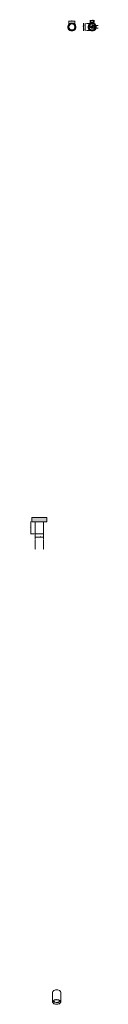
# Model space of a CAD drawing. Header units: millimetres. Extents: x 6507 to 7139, y -2480 to 6662.
import ezdxf

# ---------------------------------------------------------------- set-up
doc = ezdxf.new("R2010")
doc.units = ezdxf.units.MM
doc.linetypes.add('Dash', pattern=[6, 3, -3])
for name, color, linetype, lineweight in [('Cotas', 7, 'Continuous', 9), ('Cotas-2', 7, 'Continuous', 9), ('Lighthing Fixture Detail Wide Black', 7, 'Continuous', 20), ('Lighthing Fixture Dim Black SOL', 7, 'Continuous', 9), ('Luminarias', 7, 'Continuous', 20), ('Techos', 7, 'Continuous', 9)]:
    doc.layers.add(name, color=color, linetype=linetype, lineweight=lineweight)
doc.layers.add('Lighthing Fixture Dim Grey Dash', color=7, linetype='Dash', lineweight=9, true_color=0xd2d2d2)
doc.styles.add('Arial Narrow', font='ARIALN.TTF', dxfattribs={"height": 4.4})
doc.dimstyles.new('FARO_-_2_2mm_Arial_Narrow_mm_Inch_Left', dxfattribs={"dimscale": 304.8, "dimtxt": 4.503096, "dimasz": 0, "dimexe": 0.006562, "dimexo": 0.0625, "dimgap": 0.003281, "dimtad": 1, "dimdec": 0, "dimzin": 0, "dimdsep": 46, "dimtxsty": 'Arial Narrow', "dimblk1": 'NONE', "dimblk2": 'NONE', "dimsah": 1, "dimcen": 0.09, "dimadec": 0, "dimazin": 0, "dimtfac": 1, "dimtdec": 4, "dimtix": 1, "dimtmove": 0, "dimatfit": 3, "dimfxl": 0.006562, "dimfxlon": 1, "dimtvp": 1, "dimtolj": 1, "dimtzin": 0, "dimarcsym": 2})
doc.dimstyles.new('FARO_-_2_2mm_Arial_Narrow_mm_Inch_Left_1', dxfattribs={"dimscale": 304.8, "dimtxt": 4.503096, "dimasz": 0, "dimexe": 0.006562, "dimexo": 0.0625, "dimgap": 0.003281, "dimtad": 1, "dimdec": 0, "dimzin": 0, "dimdsep": 46, "dimtxsty": 'Arial Narrow', "dimblk1": 'NONE', "dimblk2": 'NONE', "dimsah": 1, "dimcen": 0.09, "dimadec": 0, "dimazin": 0, "dimtfac": 1, "dimtdec": 4, "dimtix": 1, "dimtmove": 1, "dimatfit": 3, "dimfxl": 0.006562, "dimfxlon": 1, "dimtvp": 1, "dimtolj": 1, "dimtzin": 0, "dimarcsym": 2})

# ---------------------------------------------------------------- blocks, each defined once
blk = doc.blocks.new('puk_ceiling - 43746 STAN White ceiling lamp 1L-467466-Alzado_PDF')
at = {"layer": 'Luminarias'}
for p, q in [((6557, 2000), (6557, 1888)), ((6633, 1888), (6633, 2000)), ((6557, 1888), (6568, 1888)), ((6568, 1888), (6570.4, 1888)), ((6570.5, 1888), (6573.1, 1888)), ((6573.1, 1888), (6575.9, 1888)), ((6575.9, 1888), (6578.8, 1888)), ((6578.8, 1888), (6581.9, 1888)), ((6581.9, 1888), (6585, 1888)), ((6585, 1888), (6588.2, 1888)), ((6588.3, 1888), (6594.8, 1888)), ((6594.9, 1888), (6598.2, 1888)), ((6598.2, 1888), (6601.4, 1888)), ((6601.5, 1888), (6604.7, 1888)), ((6604.7, 1888), (6607.8, 1888)), ((6607.9, 1888), (6610.9, 1888)), ((6610.9, 1888), (6613.9, 1888)), ((6613.9, 1888), (6619.3, 1888)), ((6619.3, 1888), (6621.8, 1888)), ((6621.8, 1888), (6624, 1888)), ((6624, 1888), (6626, 1888))]:
    blk.add_line(p, q, dxfattribs=at)
blk = doc.blocks.new('puk_ceiling - 43746 STAN White ceiling lamp 1L-V1-Alzado_PDF')
at = {"layer": 'Luminarias'}
for p, q in [((6557, 2000), (6557, 1888)), ((6633, 1888), (6633, 2000)), ((6563.8, 1888), (6565.8, 1888)), ((6565.8, 1888), (6568, 1888)), ((6568, 1888), (6570.5, 1888)), ((6570.5, 1888), (6573.1, 1888)), ((6573.1, 1888), (6575.9, 1888)), ((6575.9, 1888), (6581.9, 1888)), ((6581.9, 1888), (6585, 1888)), ((6585, 1888), (6588.2, 1888)), ((6588.3, 1888), (6591.5, 1888)), ((6591.5, 1888), (6594.8, 1888)), ((6594.9, 1888), (6598.2, 1888)), ((6598.2, 1888), (6601.4, 1888)), ((6601.5, 1888), (6604.7, 1888)), ((6604.7, 1888), (6607.8, 1888)), ((6607.9, 1888), (6610.9, 1888)), ((6610.9, 1888), (6613.9, 1888)), ((6613.9, 1888), (6616.7, 1888)), ((6616.7, 1888), (6619.3, 1888)), ((6619.3, 1888), (6621.8, 1888)), ((6621.8, 1888), (6633, 1888))]:
    blk.add_line(p, q, dxfattribs=at)
blk = doc.blocks.new('puk_ceiling - 43746 STAN White ceiling lamp 1L-467466-00 Isometrico PDF')
at = {"layer": 'Luminarias', "color": 9, "lineweight": 9, "true_color": 0xc0c0c0}
for p, q in [((2360.4, -2367), (2360.4, -2458.5)), ((2434.1, -2359.6), (2425.2, -2351.5)), ((2436.3, -2367), (2436.3, -2367)), ((2436.4, -2458.5), (2436.4, -2367)), ((2362.3, -2458.6), (2362.3, -2458.5)), ((2362.4, -2456.7), (2362.4, -2456.7)), ((2362.8, -2454.9), (2362.8, -2454.9)), ((2363.4, -2453.2), (2363.4, -2453.1)), ((2364.4, -2451.5), (2364.4, -2451.4)), ((2365.5, -2449.9), (2365.6, -2449.8)), ((2370.1, -2450.6), (2370.1, -2450.6)), ((2370.8, -2452.3), (2370.8, -2452.3)), ((2378.2, -2457), (2371.7, -2451.3)), ((2371.7, -2453.9), (2378.2, -2459.7)), ((2379.3, -2439.5), (2376.5, -2440.6)), ((2385.3, -2437.9), (2379.3, -2439.5)), ((2388.5, -2437.3), (2385.3, -2437.9)), ((2391.7, -2436.9), (2388.5, -2437.3)), ((2395, -2436.6), (2391.7, -2436.9)), ((2420.1, -2440.5), (2417.3, -2439.5)), ((2422.7, -2441.6), (2420.1, -2440.5)), ((2425.2, -2442.9), (2422.8, -2441.7)), ((2423.9, -2443.7), (2431.4, -2450)), ((2429.5, -2445.9), (2425.2, -2442.9)), ((2427, -2447.1), (2426.7, -2445.5)), ((2431.3, -2447.5), (2429.5, -2445.9)), ((2432.8, -2449.2), (2431.3, -2447.5)), ((2434.1, -2450.9), (2432.8, -2449.2))]:
    blk.add_line(p, q, dxfattribs=at)
for points in [[(2425.2, -2351.5, 0), (2408.1, -2345.8, 0), (2388.5, -2345.9, 0), (2371.5, -2351.6, 0), (2361.7, -2361.4, 0), (2360.5, -2367.1, 0)], [(2376.5, -2440.6, 0), (2371.5, -2443, 0), (2361.7, -2452.9, 0), (2361.7, -2464.2, 0), (2371.6, -2474, 0)], [(2372.9, -2473.3, 0), (2363.5, -2463.9, 0), (2362.4, -2460.4, 0)], [(2365.6, -2449.8, 0), (2372.8, -2443.8, 0), (2389, -2438.3, 0), (2407.7, -2438.3, 0), (2423.9, -2443.7, 0)], [(2371.6, -2474, 0), (2388.7, -2479.7, 0), (2408.3, -2479.7, 0), (2425.3, -2474, 0), (2435.1, -2464.1, 0), (2436.4, -2458.4, 0)], [(2432.4, -2451.4, 0), (2433.3, -2453, 0), (2433.4, -2463.8, 0), (2424, -2473.2, 0), (2407.9, -2478.6, 0), (2389.1, -2478.7, 0), (2372.9, -2473.3, 0)], [(2426.9, -2446.6, 0), (2423.9, -2452.7, 0), (2411.5, -2460, 0), (2394, -2461.6, 0), (2378.2, -2457, 0)], [(2378.2, -2459.7, 0), (2394, -2464.3, 0), (2411.5, -2462.7, 0), (2423.9, -2455.4, 0), (2427, -2448.8, 0)], [(2417.3, -2439.5, 0), (2408.1, -2437.3, 0), (2395, -2436.6, 0)]]:
    blk.add_polyline3d(points, dxfattribs=at)
blk = doc.blocks.new('puk_ceiling - 43746 STAN White ceiling lamp 1L-V2-00 Isometrico PDF')
at = {"layer": 'Luminarias', "color": 9, "lineweight": 9, "true_color": 0xc0c0c0}
for p, q in [((2360.4, -2367.1), (2360.4, -2458.5)), ((2360.5, -2367.1), (2360.5, -2367.1)), ((2360.6, -2365.2), (2360.6, -2365.2)), ((2361, -2363.2), (2361, -2363.3)), ((2361.7, -2361.4), (2361.7, -2361.5)), ((2362.7, -2359.6), (2362.7, -2359.7)), ((2364, -2357.9), (2363.9, -2357.9)), ((2436.4, -2458.5), (2436.4, -2367.1)), ((2370.1, -2445.5), (2369.8, -2447.2)), ((2376.5, -2440.6), (2374.3, -2441.5)), ((2379.3, -2439.5), (2376.5, -2440.6)), ((2382.2, -2438.7), (2379.3, -2439.5)), ((2385.3, -2437.9), (2382.3, -2438.7)), ((2388.5, -2437.3), (2385.3, -2437.9)), ((2391.7, -2436.9), (2388.5, -2437.3)), ((2395, -2436.7), (2391.7, -2436.9)), ((2398.3, -2436.6), (2395, -2436.7)), ((2404.9, -2436.9), (2398.3, -2436.6)), ((2408.1, -2437.3), (2404.9, -2436.9)), ((2411.3, -2437.9), (2408.1, -2437.3)), ((2414.4, -2438.6), (2411.3, -2437.9)), ((2420.1, -2440.5), (2414.4, -2438.6)), ((2418.7, -2459.6), (2418.7, -2459.6)), ((2422.7, -2441.6), (2420.1, -2440.5)), ((2420.7, -2458.4), (2420.7, -2458.3)), ((2422.5, -2457), (2422.5, -2456.9)), ((2425.2, -2442.9), (2422.8, -2441.7)), ((2423.9, -2443.7), (2431.2, -2449.8)), ((2427.4, -2444.3), (2425.2, -2442.9)), ((2429.5, -2445.9), (2427.4, -2444.3)), ((2431.3, -2447.5), (2429.5, -2445.9)), ((2431.2, -2449.8), (2431.4, -2450)), ((2432.8, -2449.2), (2431.3, -2447.5)), ((2434.1, -2450.9), (2432.8, -2449.2))]:
    blk.add_line(p, q, dxfattribs=at)
for points in [[(2425.2, -2351.5, 0), (2408.1, -2345.8, 0), (2388.5, -2345.9, 0), (2374.3, -2350.1, 0)], [(2436.4, -2367.1, 0), (2435.1, -2361.3, 0), (2425.2, -2351.5, 0)], [(2360.4, -2458.5, 0), (2361.8, -2464.3, 0), (2371.7, -2474.1, 0)], [(2372.9, -2473.3, 0), (2363.5, -2464, 0), (2363.5, -2453.2, 0), (2364.4, -2451.5, 0)], [(2365.5, -2449.9, 0), (2372.8, -2443.8, 0), (2388.9, -2438.4, 0), (2407.7, -2438.3, 0), (2423.9, -2443.7, 0)], [(2369.8, -2448.9, 0), (2370.2, -2450.6, 0), (2378.3, -2459.7, 0)], [(2378.3, -2457, 0), (2370.2, -2447.9, 0), (2369.9, -2446.6, 0)], [(2371.7, -2474.1, 0), (2388.7, -2479.7, 0), (2408.4, -2479.7, 0), (2425.4, -2474, 0), (2435.2, -2464.1, 0), (2435.1, -2452.7, 0), (2434.1, -2450.9, 0)], [(2432.5, -2465.5, 0), (2424.1, -2473.2, 0), (2407.9, -2478.7, 0), (2389.2, -2478.7, 0), (2372.9, -2473.3, 0)], [(2416.5, -2458.1, 0), (2411.5, -2460, 0), (2394, -2461.6, 0), (2378.3, -2457, 0)], [(2378.3, -2459.7, 0), (2394, -2464.3, 0), (2411.5, -2462.7, 0), (2416.5, -2460.8, 0)]]:
    blk.add_polyline3d(points, dxfattribs=at)
blk = doc.blocks.new('puk_ceiling - 43746 STAN White ceiling lamp 1L-467466-Planta_PDF')
at = {"layer": 'Luminarias'}
for start, end in [(90, 270), (90, 270), (270, 90), (270, 90)]:
    blk.add_arc((0, 0), 38, start, end, dxfattribs=at)
blk = doc.blocks.new('puk_ceiling - 43746 STAN White ceiling lamp 1L-467466-Planta_PDF Fixing Holes')
at = {"layer": 'Luminarias', "color": 253, "true_color": 0xaaaaaa}
for p, q in [((-28.6, 0), (-28.6, 0)), ((-28.6, 0), (-28.6, 0)), ((-28.6, 0), (-28.6, 0)), ((-24.8, 14.3), (-24.8, 14.3)), ((-24.8, 14.3), (-24.8, 14.3)), ((-24.8, 14.3), (-24.8, 14.3)), ((-24.8, 14.3), (-24.8, 14.3)), ((24.8, 14.3), (24.8, 14.3)), ((24.8, 14.3), (24.8, 14.3)), ((24.8, 14.3), (24.8, 14.3)), ((24.8, 14.3), (24.8, 14.3)), ((28.6, 0), (28.6, 0)), ((28.6, 0), (28.6, 0)), ((28.6, 0), (28.6, 0)), ((28.6, 0), (28.6, 0)), ((-28.6, 0), (-28.6, 0)), ((-24.8, -14.3), (-24.8, -14.3)), ((-24.8, -14.3), (-24.8, -14.3)), ((-24.8, -14.3), (-24.8, -14.3)), ((-24.8, -14.3), (-24.8, -14.3)), ((23.8, -15.9), (23.8, -16)), ((23.8, -16), (23.8, -15.9)), ((23.8, -16), (23.8, -15.9)), ((23.8, -16), (23.8, -15.9)), ((24.8, -14.3), (24.8, -14.3)), ((24.8, -14.3), (24.8, -14.3)), ((24.8, -14.3), (24.8, -14.3)), ((24.8, -14.3), (24.8, -14.3))]:
    blk.add_line(p, q, dxfattribs=at)
for radius, start, end in [(38, 90, 270), (38, 90, 270), (36.2, 90, 270), (35.4, 90, 270), (35.4, 90, 270), (35.4, 90, 270), (35.4, 90, 270), (34.9, 90, 270), (34.9, 90, 270), (28.6, 155.03464, 156), (28.6, 155.03464, 156), (28.6, 155.03464, 156), (28.6, 155.03464, 156), (28.6, 144, 145.05142), (28.6, 144, 145.05142), (28.6, 144, 145.05142), (28.6, 144, 145.05142), (28.6, 137.77549, 138.17362), (28.6, 137.77549, 138.17362), (28.6, 137.77549, 138.17362), (28.6, 137.77549, 138.17362), (28.6, 131.78711, 132), (28.6, 131.78711, 132), (28.6, 131.78711, 132), (28.6, 131.78711, 132), (28.6, 125.15031, 126), (28.6, 125.15031, 126), (28.6, 125.15031, 126), (28.6, 125.15031, 126), (28.6, 120, 120.14088), (28.6, 120, 120.14088), (28.6, 120, 120.14088), (28.6, 120, 120.14088), (28.6, 114, 115.16803), (28.6, 114, 115.16803), (28.6, 114, 115.16803), (28.6, 114, 115.16803), (28.6, 100.18885, 110.14361), (28.6, 100.18885, 110.14361), (28.6, 100.18885, 110.14361), (28.6, 100.18885, 110.14361), (28.6, 95.19147, 96), (28.6, 95.19147, 96), (28.6, 95.19147, 96), (28.6, 95.19147, 96), (28.6, 90, 90.12705), (28.6, 90, 90.12705), (28.6, 90, 90.12705), (28.6, 90, 90.12705), (38, 270, 90), (38, 270, 90), (36.2, 270, 90), (35.4, 270, 90), (35.4, 270, 90), (35.4, 270, 90), (35.4, 270, 90), (34.9, 270, 90), (34.9, 270, 90), (28.6, 84, 85.06224), (28.6, 84, 85.06224), (28.6, 84, 85.06224), (28.6, 84, 85.06224), (28.6, 70.12005, 80.06633), (28.6, 70.12005, 80.06633), (28.6, 70.12005, 80.06633), (28.6, 70.12005, 80.06633), (28.6, 65.10314, 66), (28.6, 65.10314, 66), (28.6, 65.10314, 66), (28.6, 65.10314, 66), (28.6, 60, 60.13244), (28.6, 60, 60.13244), (28.6, 60, 60.13244), (28.6, 60, 60.13244), (28.6, 35.07724, 55.12417), (28.6, 35.07724, 55.12417), (28.6, 35.07724, 55.12417), (28.6, 35.07724, 55.12417), (28.6, 5.05523, 25.09927), (28.6, 5.05523, 25.09927), (28.6, 5.05523, 25.09927), (28.6, 5.05523, 25.09927), (28.6, 185.0553, 186), (28.6, 185.0553, 186), (28.6, 185.0553, 186), (28.6, 185.0553, 186), (28.6, 204, 205.09935), (28.6, 204, 205.09935), (28.6, 204, 205.09935), (28.6, 204, 205.09935), (28.6, 215.07732, 216), (28.6, 215.07732, 216), (28.6, 215.07732, 216), (28.6, 215.07732, 216), (28.6, 221.84548, 222), (28.6, 221.84548, 222), (28.6, 221.84548, 222), (28.6, 221.84548, 222), (28.6, 227.68528, 228.24338), (28.6, 227.68528, 228.24338), (28.6, 227.68528, 228.24338), (28.6, 227.68528, 228.24338), (28.6, 234, 234.97859), (28.6, 234, 234.97859), (28.6, 234, 234.97859), (28.6, 234, 234.97859), (28.6, 244.96606, 246), (28.6, 244.96606, 246), (28.6, 244.96606, 246), (28.6, 244.96606, 246), (28.6, 249.98918, 259.94256), (28.6, 249.98918, 259.94256), (28.6, 249.98918, 259.94256), (28.6, 249.98918, 259.94256), (28.6, 264, 264.93979), (28.6, 264, 264.93979), (28.6, 264, 264.93979), (28.6, 264, 264.93979), (28.6, 275.06899, 276), (28.6, 275.06899, 276), (28.6, 275.06899, 276), (28.6, 275.06899, 276), (28.6, 280.06497, 290.01248), (28.6, 280.06497, 290.01248), (28.6, 280.06497, 290.01248), (28.6, 280.06497, 290.01248), (28.6, 294, 295.03059), (28.6, 294, 295.03059), (28.6, 294, 295.03059), (28.6, 294, 295.03059), (28.6, 305.00425, 325.05134), (28.6, 305.00425, 325.05134), (28.6, 305.00425, 325.05134), (28.6, 305.00425, 325.05134), (28.6, 335.03456, 355.076), (28.6, 335.03456, 355.076), (28.6, 335.03456, 355.076), (28.6, 335.03456, 355.076)]:
    blk.add_arc((0, 0), radius, start, end, dxfattribs=at)
blk = doc.blocks.new('puk_ceiling - 43746 STAN White ceiling lamp 1L-V3-Planta_PDF Fixing Holes')
at = {"layer": 'Luminarias', "color": 253, "true_color": 0xaaaaaa}
for radius, start, end in [(38, 90, 270), (38, 90, 270), (36.2, 90, 270), (35.4, 90, 270), (35.4, 90, 270), (35.4, 90, 270), (35.4, 90, 270), (34.9, 90, 270), (34.9, 90, 270), (28.6, 174, 175.01052), (28.6, 174, 175.01052), (28.6, 174, 175.01052), (28.6, 174, 175.01052), (28.6, 159.98855, 169.97692), (28.6, 159.98855, 169.97692), (28.6, 159.98855, 169.97692), (28.6, 159.98855, 169.97692), (28.6, 154.96782, 156), (28.6, 154.96782, 156), (28.6, 154.96782, 156), (28.6, 154.96782, 156), (28.6, 144, 144.98722), (28.6, 144, 144.98722), (28.6, 144, 144.98722), (28.6, 144, 144.98722), (28.6, 130.06584, 139.93495), (28.6, 130.06584, 139.93495), (28.6, 130.06584, 139.93495), (28.6, 130.06584, 139.93495), (28.6, 125.01319, 126), (28.6, 125.01319, 126), (28.6, 125.01319, 126), (28.6, 125.01319, 126), (28.6, 114, 115.03255), (28.6, 114, 115.03255), (28.6, 114, 115.03255), (28.6, 114, 115.03255), (28.6, 100.06149, 110.012), (28.6, 100.06149, 110.012), (28.6, 100.06149, 110.012), (28.6, 100.06149, 110.012), (28.6, 95.06474, 96), (28.6, 95.06474, 96), (28.6, 95.06474, 96), (28.6, 95.06474, 96), (38, 270, 90), (38, 270, 90), (36.2, 270, 90), (35.4, 270, 90), (35.4, 270, 90), (35.4, 270, 90), (35.4, 270, 90), (34.9, 270, 90), (34.9, 270, 90), (28.6, 84, 84.9355), (28.6, 84, 84.9355), (28.6, 84, 84.9355), (28.6, 84, 84.9355), (28.6, 69.98855, 79.93901), (28.6, 69.98855, 79.93901), (28.6, 69.98855, 79.93901), (28.6, 69.98855, 79.93901), (28.6, 64.96782, 66), (28.6, 64.96782, 66), (28.6, 64.96782, 66), (28.6, 64.96782, 66), (28.6, 54, 54.98722), (28.6, 54, 54.98722), (28.6, 54, 54.98722), (28.6, 54, 54.98722), (28.6, 40.06584, 49.93495), (28.6, 40.06584, 49.93495), (28.6, 40.06584, 49.93495), (28.6, 40.06584, 49.93495), (28.6, 35.01319, 36), (28.6, 35.01319, 36), (28.6, 35.01319, 36), (28.6, 35.01319, 36), (28.6, 24, 25.03255), (28.6, 24, 25.03255), (28.6, 24, 25.03255), (28.6, 24, 25.03255), (28.6, 10.02357, 20.012), (28.6, 10.02357, 20.012), (28.6, 10.02357, 20.012), (28.6, 10.02357, 20.012), (28.6, 4.98977, 6), (28.6, 4.98977, 6), (28.6, 4.98977, 6), (28.6, 4.98977, 6), (28.6, 184.98977, 186), (28.6, 184.98977, 186), (28.6, 184.98977, 186), (28.6, 184.98977, 186), (28.6, 190.02357, 200.012), (28.6, 190.02357, 200.012), (28.6, 190.02357, 200.012), (28.6, 190.02357, 200.012), (28.6, 204, 205.03255), (28.6, 204, 205.03255), (28.6, 204, 205.03255), (28.6, 204, 205.03255), (28.6, 215.01319, 216), (28.6, 215.01319, 216), (28.6, 215.01319, 216), (28.6, 215.01319, 216), (28.6, 220.06584, 229.93495), (28.6, 220.06584, 229.93495), (28.6, 220.06584, 229.93495), (28.6, 220.06584, 229.93495), (28.6, 234, 234.98722), (28.6, 234, 234.98722), (28.6, 234, 234.98722), (28.6, 234, 234.98722), (28.6, 244.96782, 246), (28.6, 244.96782, 246), (28.6, 244.96782, 246), (28.6, 244.96782, 246), (28.6, 249.98855, 259.93901), (28.6, 249.98855, 259.93901), (28.6, 249.98855, 259.93901), (28.6, 249.98855, 259.93901), (28.6, 264, 264.9355), (28.6, 264, 264.9355), (28.6, 264, 264.9355), (28.6, 264, 264.9355), (28.6, 275.06474, 276), (28.6, 275.06474, 276), (28.6, 275.06474, 276), (28.6, 275.06474, 276), (28.6, 280.06149, 290.012), (28.6, 280.06149, 290.012), (28.6, 280.06149, 290.012), (28.6, 280.06149, 290.012), (28.6, 294, 295.03255), (28.6, 294, 295.03255), (28.6, 294, 295.03255), (28.6, 294, 295.03255), (28.6, 305.01319, 306), (28.6, 305.01319, 306), (28.6, 305.01319, 306), (28.6, 305.01319, 306), (28.6, 310.06584, 319.93495), (28.6, 310.06584, 319.93495), (28.6, 310.06584, 319.93495), (28.6, 310.06584, 319.93495), (28.6, 324, 324.98722), (28.6, 324, 324.98722), (28.6, 324, 324.98722), (28.6, 324, 324.98722), (28.6, 334.96782, 336), (28.6, 334.96782, 336), (28.6, 334.96782, 336), (28.6, 334.96782, 336), (28.6, 339.98855, 349.97692), (28.6, 339.98855, 349.97692), (28.6, 339.98855, 349.97692), (28.6, 339.98855, 349.97692), (28.6, 354, 355.01052), (28.6, 354, 355.01052), (28.6, 354, 355.01052), (28.6, 354, 355.01052)]:
    blk.add_arc((0, 0), radius, start, end, dxfattribs=at)
blk = doc.blocks.new('DIMBLOCK1-Alzado_PDF')
at = {"layer": 'Cotas-2', "color": 251, "true_color": 0x5b5b5b}
for p, q in [((6514.3, 2000), (6512.3, 2000)), ((6514.3, 2000), (6514.3, 1888)), ((6514.3, 2000), (6516.3, 2000)), ((6514.3, 1888), (6512.3, 1888)), ((6514.3, 1888), (6516.3, 1888))]:
    blk.add_line(p, q, dxfattribs=at)
at = {"layer": 'Cotas-2', "color": 0, "insert": (6507.6, 1934.2), "char_height": 4.4, "width": 23.588, "attachment_point": 1, "rotation": 90, "line_spacing_factor": 0.974696, "style": 'Arial Narrow'}
blk.add_mtext('113 / 4.4', dxfattribs=at)
blk = doc.blocks.new('_None')
blk = doc.blocks.new('DIMBLOCK2-Alzado_PDF')
at = {"layer": 'Cotas-2', "color": 251, "true_color": 0x5b5b5b}
for p, q in [((6557, 1857.6), (6557, 1859.6)), ((6557, 1857.6), (6633, 1857.6)), ((6557, 1857.6), (6557, 1855.6)), ((6633, 1857.6), (6633, 1859.6)), ((6633, 1857.6), (6633, 1855.6))]:
    blk.add_line(p, q, dxfattribs=at)
at = {"layer": 'Cotas-2', "color": 0, "insert": (6584.1, 1864.3), "char_height": 4.4, "width": 26.075, "attachment_point": 1, "line_spacing_factor": 0.974696, "style": 'Arial Narrow'}
blk.add_mtext('ø76 / 3.0"', dxfattribs=at)
blk = doc.blocks.new('DIMBLOCK3-Planta_PDF')
at = {"layer": 'Cotas-2', "color": 251, "true_color": 0x5b5b5b}
for p, q in [((6867.8, 6647.5), (6867.8, 6649.5)), ((6867.8, 6647.5), (6924.6, 6647.5)), ((6867.8, 6647.5), (6867.8, 6645.5)), ((6924.6, 6647.5), (6924.6, 6649.5)), ((6924.6, 6647.5), (6924.6, 6645.5))]:
    blk.add_line(p, q, dxfattribs=at)
at = {"layer": 'Cotas-2', "color": 0, "insert": (6885.4, 6654.2), "char_height": 4.4, "width": 26.075, "attachment_point": 1, "line_spacing_factor": 0.974696, "style": 'Arial Narrow'}
blk.add_mtext('ø57 / 2.2"', dxfattribs=at)
blk = doc.blocks.new('DIMBLOCK4-Planta_PDF Fixing Holes')
at = {"layer": 'Cotas-2', "color": 251, "true_color": 0x5b5b5b}
for p, q in [((7020.1, 6627.6), (7018.1, 6627.6)), ((7020.1, 6595), (7018.1, 6595)), ((7020.1, 6627.6), (7020.1, 6595)), ((7020.1, 6627.6), (7022.1, 6627.6)), ((7020.1, 6595), (7022.1, 6595))]:
    blk.add_line(p, q, dxfattribs=at)
at = {"layer": 'Cotas-2', "color": 0, "insert": (7013.4, 6602), "char_height": 4.4, "width": 22.387, "attachment_point": 1, "rotation": 90, "line_spacing_factor": 0.974696, "style": 'Arial Narrow'}
blk.add_mtext('33 / 1.3"', dxfattribs=at)
blk = doc.blocks.new('DIMBLOCK5-Planta_PDF Fixing Holes')
at = {"layer": 'Cotas-2', "color": 251, "true_color": 0x5b5b5b}
for p, q in [((7020.1, 6595), (7018.1, 6595)), ((7020.1, 6595), (7020.1, 6562.3)), ((7020.1, 6595), (7022.1, 6595)), ((7020.1, 6562.3), (7018.1, 6562.3)), ((7020.1, 6562.3), (7022.1, 6562.3))]:
    blk.add_line(p, q, dxfattribs=at)
at = {"layer": 'Cotas-2', "color": 0, "insert": (7013.4, 6569.3), "char_height": 4.4, "width": 22.387, "attachment_point": 1, "rotation": 90, "line_spacing_factor": 0.974696, "style": 'Arial Narrow'}
blk.add_mtext('33 / 1.3"', dxfattribs=at)
blk = doc.blocks.new('DIMBLOCK6-Planta_PDF Fixing Holes')
at = {"layer": 'Cotas-2', "color": 251, "true_color": 0x5b5b5b}
for p, q in [((7004.5, 6627.6), (7002.5, 6627.6)), ((7004.5, 6627.6), (7004.5, 6562.3)), ((7004.5, 6627.6), (7006.5, 6627.6)), ((7004.5, 6562.3), (7002.5, 6562.3)), ((7004.5, 6562.3), (7006.5, 6562.3))]:
    blk.add_line(p, q, dxfattribs=at)
at = {"layer": 'Cotas-2', "color": 0, "insert": (6997.9, 6585.6), "char_height": 4.4, "width": 22.387, "attachment_point": 1, "rotation": 90, "line_spacing_factor": 0.974696, "style": 'Arial Narrow'}
blk.add_mtext('65 / 2.6"', dxfattribs=at)
blk = doc.blocks.new('DIMBLOCK7-Planta_PDF Fixing Holes')
at = {"layer": 'Cotas-2', "color": 251, "true_color": 0x5b5b5b}
for p, q in [((7067.2, 6639.8), (7067.2, 6641.8)), ((7067.2, 6639.8), (7084.7, 6639.8)), ((7067.2, 6639.8), (7067.2, 6637.8)), ((7084.7, 6639.8), (7084.7, 6641.8)), ((7084.7, 6639.8), (7084.7, 6637.8))]:
    blk.add_line(p, q, dxfattribs=at)
blk.add_ellipse((7062.8, 6639.8), major_axis=(13.2, 0), ratio=0.622216, start_param=0, end_param=1.570796, dxfattribs=at)
at = {"layer": 'Cotas-2', "color": 0, "insert": (7044.1, 6650.1), "char_height": 4.4, "width": 22.387, "attachment_point": 1, "line_spacing_factor": 0.974696, "style": 'Arial Narrow'}
blk.add_mtext('18 / 0.7"', dxfattribs=at)
blk = doc.blocks.new('DIMBLOCK8-Planta_PDF Fixing Holes')
at = {"layer": 'Cotas-2', "color": 251, "true_color": 0x5b5b5b}
for p, q in [((7084.7, 6639.8), (7084.7, 6641.8)), ((7084.7, 6639.8), (7102.3, 6639.8)), ((7084.7, 6639.8), (7084.7, 6637.8)), ((7102.3, 6639.8), (7102.3, 6641.8)), ((7102.3, 6639.8), (7102.3, 6637.8))]:
    blk.add_line(p, q, dxfattribs=at)
blk.add_ellipse((7106.1, 6639.8), major_axis=(12.6, 0), ratio=0.652534, start_param=1.570796, end_param=3.141593, dxfattribs=at)
at = {"layer": 'Cotas-2', "color": 0, "insert": (7106.1, 6650.1), "char_height": 4.4, "width": 22.387, "attachment_point": 1, "line_spacing_factor": 0.974696, "style": 'Arial Narrow'}
blk.add_mtext('18 / 0.7"', dxfattribs=at)
blk = doc.blocks.new('DIMBLOCK9-Planta_PDF Fixing Holes')
at = {"layer": 'Cotas-2', "color": 251, "true_color": 0x5b5b5b}
for p, q in [((7067.2, 6654.5), (7067.2, 6656.5)), ((7067.2, 6654.5), (7102.3, 6654.5)), ((7067.2, 6654.5), (7067.2, 6652.5)), ((7102.3, 6654.5), (7102.3, 6656.5)), ((7102.3, 6654.5), (7102.3, 6652.5))]:
    blk.add_line(p, q, dxfattribs=at)
at = {"layer": 'Cotas-2', "color": 0, "insert": (7075.4, 6661.2), "char_height": 4.4, "width": 22.387, "attachment_point": 1, "line_spacing_factor": 0.974696, "style": 'Arial Narrow'}
blk.add_mtext('35 / 1.4"', dxfattribs=at)

msp = doc.modelspace()

# ---------------------------------------------------------------- hatches: boundary and pattern name
at = {"layer": 'Techos', "true_color": 0xe8e8e8}
msp.add_hatch(color=254, dxfattribs=at).paths.add_polyline_path([(6597.7, 2000), (6665, 2000), (6665, 2040.5), (6525, 2040.5), (6525, 2000), (6591.5, 2000)])

# ---------------------------------------------------------------- linework, layer by layer
at = {"layer": 'Lighthing Fixture Detail Wide Black'}
for centre, radius, start, end in [((6896.2, 6595), 37.5, 89.85409, 269.85409), ((6896.2, 6595), 28.4, 0, 180), ((6896.2, 6595), 28.4, 180, 0), ((6896.2, 6595), 37.5, 269.85409, 89.85409), ((7084.7, 6595), 28.6, 359.78841, 179.78841), ((7084.7, 6595), 28.6, 179.78841, 359.78841), ((7067.1, 6595), 2.4, 89.73675, 269.73675), ((7067.1, 6595), 2.4, 269.73675, 89.73675), ((7084.7, 6595), 6, 89.85334, 269.85484), ((7084.7, 6595), 6, 176.65014, 183.05804), ((7084.7, 6595), 6, 191.17431, 228.03772), ((7084.7, 6595), 6, 131.66763, 168.53062), ((7084.7, 6595), 6, 117.65963, 119.85409), ((7084.7, 6595), 6, 239.85409, 242.04701), ((7084.7, 6595), 6, 103.72353, 104.85409), ((7084.7, 6595), 6, 254.85409, 255.98392), ((7084.7, 6595), 6, 269.85334, 89.85484), ((7084.7, 6595), 6, 74.85409, 75.98392), ((7084.7, 6595), 6, 283.72353, 284.85409), ((7084.7, 6595), 6, 59.85409, 62.04701), ((7084.7, 6595), 6, 297.65964, 299.85409), ((7084.7, 6595), 6, 11.17755, 48.03771), ((7084.7, 6595), 6, 311.66763, 348.53387), ((7084.7, 6595), 6, 356.65014, 3.05804), ((7102.3, 6594.9), 2.4, 89.97142, 269.97142), ((7102.3, 6594.9), 2.4, 269.97142, 89.97142)]:
    msp.add_arc(centre, radius, start, end, dxfattribs=at)
at = {"layer": 'Lighthing Fixture Dim Black SOL'}
for p, q in [((7067.2, 6592.7), (7077.9, 6581.9)), ((7077.9, 6581.9), (7139.4, 6581.9)), ((7078.7, 6595), (7090.7, 6595)), ((7084.7, 6600.9), (7094.6, 6607.8)), ((7084.7, 6600.9), (7084.7, 6589)), ((7094.6, 6607.8), (7139.4, 6607.8)), ((7102.3, 6592.3), (7112.8, 6581.9))]:
    msp.add_line(p, q, dxfattribs=at)
for start, end in [(89.85409, 269.85409), (269.85409, 89.85409)]:
    msp.add_arc((6896.2, 6595), 35, start, end, dxfattribs=at)
at = {"layer": 'Lighthing Fixture Dim Grey Dash'}
for p, q in [((6867.8, 6595), (6867.8, 6655)), ((6924.6, 6595), (6924.6, 6655)), ((7084.7, 6627.6), (7031.8, 6627.6)), ((7069.5, 6595), (7047.7, 6595)), ((7067.2, 6597.4), (7067.2, 6636)), ((7067.2, 6597.4), (7067.2, 6592.7)), ((7084.7, 6600.9), (7084.7, 6635.9)), ((7104.7, 6594.9), (7099.9, 6594.9)), ((7102.3, 6592.3), (7102.3, 6635.9)), ((7084.6, 6562.3), (7031.8, 6562.3)), ((6557, 1888), (6515, 1888)), ((6557, 1888), (6557, 1741.5)), ((6633, 1888), (6633, 1741.5))]:
    msp.add_line(p, q, dxfattribs=at)
at = {"layer": 'Techos'}
for p, q in [((6525, 2040.5), (6665, 2040.5)), ((6525, 2000), (6525, 2040.5)), ((6665, 2040.5), (6665, 2000)), ((6665, 2000), (6525, 2000))]:
    msp.add_line(p, q, dxfattribs=at)

# ---------------------------------------------------------------- block references
at = {"layer": 'Luminarias', "extrusion": (0, 0, -1)}
for rotation in [90.21159495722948, 270.1459128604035]:
    msp.add_blockref('puk_ceiling - 43746 STAN White ceiling lamp 1L-467466-Planta_PDF', (-6896.2, 6595), dxfattribs=dict(at, rotation=rotation))
at = {"layer": 'Luminarias', "color": 253, "true_color": 0xaaaaaa, "extrusion": (0, 0, -1)}
for name, rotation in [('puk_ceiling - 43746 STAN White ceiling lamp 1L-V3-Planta_PDF Fixing Holes', 90.21159495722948), ('puk_ceiling - 43746 STAN White ceiling lamp 1L-467466-Planta_PDF Fixing Holes', 270.1459128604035)]:
    msp.add_blockref(name, (-7084.7, 6595), dxfattribs=dict(at, rotation=rotation))
at = {"layer": 'Luminarias'}
for name in ['puk_ceiling - 43746 STAN White ceiling lamp 1L-467466-Alzado_PDF', 'puk_ceiling - 43746 STAN White ceiling lamp 1L-V1-Alzado_PDF']:
    msp.add_blockref(name, (0, 0), dxfattribs=at)
at = {"layer": 'Luminarias', "color": 9, "lineweight": 9, "true_color": 0xc0c0c0}
for name in ['puk_ceiling - 43746 STAN White ceiling lamp 1L-467466-00 Isometrico PDF', 'puk_ceiling - 43746 STAN White ceiling lamp 1L-V2-00 Isometrico PDF']:
    msp.add_blockref(name, (4356.5, 0), dxfattribs=at)

# ---------------------------------------------------------------- dimensions: what is measured, and where the dimension line sits
at = {"layer": 'Cotas', "color": 251, "true_color": 0x5b5b5b}
for base, p1, p2, override, picture, middle in [((6924.6, 6647.5), (6867.8, 6645.5), (6924.6, 6645.5), {"dimpost": '<>', "dimfxl": 56.8}, 'DIMBLOCK3-Planta_PDF', (6896.2, 6651.3)), ((6633, 1857.6), (6557, 1855.6), (6633, 1855.6), {"dimpost": '<>', "dimfxl": 76}, 'DIMBLOCK2-Alzado_PDF', (6595, 1861.4))]:
    dim = msp.add_linear_dim(base=base, p1=p1, p2=p2, text='ø<>', dimstyle='FARO_-_2_2mm_Arial_Narrow_mm_Inch_Left', override=override, dxfattribs=at)
    dim.commit()
    dim.dimension.update_dxf_attribs({"geometry": picture, "text_midpoint": middle})
for base, p1, p2, override, picture, middle in [((7004.5, 6562.3), (7006.5, 6627.6), (7006.5, 6562.3), {"dimpost": '<>', "dimfxl": 65.383665}, 'DIMBLOCK6-Planta_PDF Fixing Holes', (7000.7, 6595)), ((7020.1, 6595), (7022.1, 6627.6), (7022.1, 6595), {"dimpost": '<>', "dimfxl": 32.668913}, 'DIMBLOCK4-Planta_PDF Fixing Holes', (7016.2, 6611.3)), ((7020.1, 6562.3), (7022.1, 6595), (7022.1, 6562.3), {"dimpost": '<>', "dimfxl": 32.714752}, 'DIMBLOCK5-Planta_PDF Fixing Holes', (7016.2, 6578.6))]:
    dim = msp.add_linear_dim(base=base, p1=p1, p2=p2, angle=90, dimstyle='FARO_-_2_2mm_Arial_Narrow_mm_Inch_Left', override=override, dxfattribs=at)
    dim.commit()
    dim.dimension.update_dxf_attribs({"geometry": picture, "text_midpoint": middle})
for base, p1, p2, override, picture, middle in [((7084.747, 6639.7698), (7067.1576, 6637.7698), (7084.747, 6637.7698), {"dimpost": '<>', "dimfxl": 17.589477}, 'DIMBLOCK7-Planta_PDF Fixing Holes', (7055.3005, 6647.1559)), ((7102.3, 6639.8), (7084.7, 6637.8), (7102.3, 6637.8), {"dimpost": '<>', "dimfxl": 17.571159}, 'DIMBLOCK8-Planta_PDF Fixing Holes', (7117.3, 6647.2))]:
    dim = msp.add_linear_dim(base=base, p1=p1, p2=p2, dimstyle='FARO_-_2_2mm_Arial_Narrow_mm_Inch_Left_1', override=override, dxfattribs=at)
    dim.commit()
    dim.dimension.update_dxf_attribs({"geometry": picture, "text_midpoint": middle, "dimtype": 160})
dim = msp.add_linear_dim(base=(7102.3, 6654.5), p1=(7067.2, 6652.5), p2=(7102.3, 6652.5), dimstyle='FARO_-_2_2mm_Arial_Narrow_mm_Inch_Left', override={"dimpost": '<>', "dimfxl": 35.160636}, dxfattribs=at)
dim.commit()
dim.dimension.update_dxf_attribs({"geometry": 'DIMBLOCK9-Planta_PDF Fixing Holes', "text_midpoint": (7084.7, 6658.3)})
dim = msp.add_linear_dim(base=(6514.3, 1888), p1=(6516.3, 2000), p2=(6516.3, 1888), angle=90, text='113 / 4.4', dimstyle='FARO_-_2_2mm_Arial_Narrow_mm_Inch_Left', override={"dimpost": '<>', "dimfxl": 112}, dxfattribs=at)
dim.commit()
dim.dimension.update_dxf_attribs({"geometry": 'DIMBLOCK1-Alzado_PDF', "text_midpoint": (6511, 1944)})

doc.saveas('drawing.dxf')
